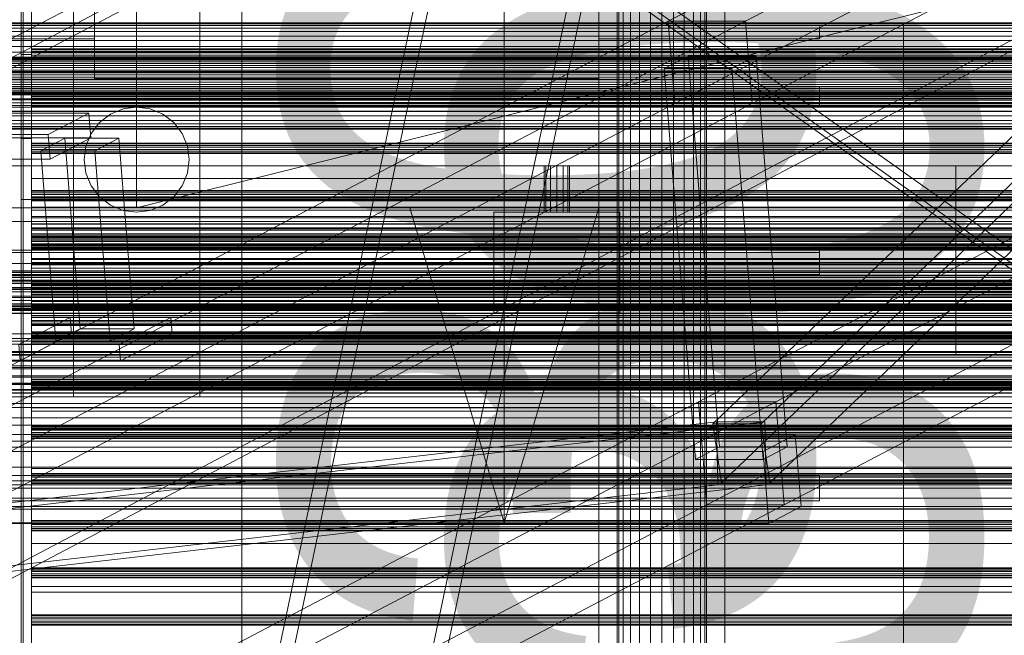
# Model space of a CAD drawing. Header units: millimetres. Extents: x -4738 to 65662, y -68080 to 6847.
# Tile 157 of 256: x -1256 to -787, y -34454 to -34160. Entities that reach past the tile are written whole.
import ezdxf

# ---------------------------------------------------------------- set-up
doc = ezdxf.new("R2010")
doc.units = ezdxf.units.MM
for name, color, linetype, lineweight in [('COTAS_O', 1, 'Continuous', 0), ('frontal_briquetadora', 7, 'Continuous', 0), ('frontal_C01', 7, 'Continuous', 0), ('frontal_C03', 7, 'Continuous', 0), ('frontal_C10', 7, 'Continuous', 0), ('frontal_dosificador', 7, 'Continuous', 0), ('frontal_mezcladora', 7, 'Continuous', 0), ('frontal_secador', 7, 'Continuous', 0), ('frontal_tolva', 7, 'Continuous', 0)]:
    doc.layers.add(name, color=color, linetype=linetype, lineweight=lineweight)
doc.dimstyles.new('R19_100', dxfattribs={"dimtxt": 250, "dimasz": 150, "dimexe": 150, "dimexo": 80, "dimgap": 100, "dimtad": 1, "dimtih": 1, "dimtoh": 1, "dimdsep": 46, "dimcen": 0.09, "dimadec": 0, "dimazin": 0, "dimtfac": 1, "dimtdec": 4, "dimtofl": 0, "dimtmove": 0, "dimatfit": 3, "dimfxl": 1, "dimtolj": 1, "dimtzin": 0, "dimarcsym": 0})

# ---------------------------------------------------------------- blocks, each defined once
blk = doc.blocks.new('DIM_R31_47')
at = {"layer": 'COTAS_O'}
for p, q in [((-1725, -31700), (-1025, -31700)), ((-1025, -31700), (-1070, -31850)), ((-1025, -34400), (-1025, -31700)), ((-1025, -31700), (-980, -31850)), ((-1025, -34400), (-1070, -34250)), ((-1025, -34400), (-980, -34250)), ((-1725, -34400), (-1025, -34400))]:
    blk.add_line(p, q, dxfattribs=at)
blk.add_text('2700 O', height=250, rotation=90, dxfattribs=at).set_placement((-1125, -33050))
blk = doc.blocks.new('DIM_R31_48')
at = {"layer": 'COTAS_O'}
for p, q in [((-1725, -33700), (-1575, -33655)), ((1725, -33700), (1575, -33655)), ((-1725, -34400), (-1725, -33700)), ((-1725, -33700), (1725, -33700)), ((-1725, -33700), (-1575, -33745)), ((1725, -33700), (1575, -33745)), ((1725, -34400), (1725, -33700))]:
    blk.add_line(p, q, dxfattribs=at)
blk.add_text('3450 O', height=250, dxfattribs=at).set_placement((0, -33600))
blk = doc.blocks.new('DIM_R31_53')
at = {"layer": 'COTAS_O'}
for p, q in [((-1480, -33670), (-780, -33670)), ((-780, -33670), (-825, -33820)), ((-780, -36000), (-780, -33670)), ((-780, -33670), (-735, -33820)), ((-780, -36000), (-825, -35850)), ((-780, -36000), (-735, -35850)), ((-1480, -36000), (-780, -36000))]:
    blk.add_line(p, q, dxfattribs=at)
blk.add_text('2330 O', height=250, rotation=90, dxfattribs=at).set_placement((-880, -34835))
blk = doc.blocks.new('DIM_R31_55')
at = {"layer": 'COTAS_O'}
for p, q in [((-1400, -33000), (-700, -33000)), ((-700, -33000), (-745, -33150)), ((-700, -36000), (-700, -33000)), ((-700, -33000), (-655, -33150)), ((-700, -36000), (-745, -35850)), ((-700, -36000), (-655, -35850)), ((-1400, -36000), (-700, -36000))]:
    blk.add_line(p, q, dxfattribs=at)
blk.add_text('3000 O', height=250, rotation=90, dxfattribs=at).set_placement((-800, -34500))

msp = doc.modelspace()

# ---------------------------------------------------------------- linework, layer by layer
at = {"layer": 'frontal_briquetadora'}
for p, q in [((-1220, -34083.4), (-1220, -34188.4)), ((-980, -34083.4), (-980, -34188.4)), ((-1220, -34164.709), (-1220, -34163.55)), ((-1220, -34166.797), (-1220, -34164.709)), ((-980, -34164.709), (-980, -34163.55)), ((-980, -34166.797), (-980, -34164.709)), ((-875, -34164.709), (-875, -34163.55)), ((-875, -34166.797), (-875, -34164.709)), ((-835, -34164.4), (-835, -34162.623)), ((-835, -34167.941), (-835, -34164.4)), ((-1220, -34169.4), (-1385, -34169.4)), ((-1385, -34169.484), (-1220, -34169.484)), ((-1220, -34169.4), (-1220, -34166.797)), ((-1220, -34169.412), (-1220, -34169.4)), ((-1220, -34169.424), (-1220, -34169.412)), ((-1220, -34169.436), (-1220, -34169.424)), ((-1220, -34169.448), (-1220, -34169.436)), ((-1220, -34169.46), (-1220, -34169.448)), ((-1220, -34169.472), (-1220, -34169.46)), ((-1220, -34169.484), (-1220, -34169.472)), ((-1220, -34170.167), (-1220, -34169.484)), ((-1220, -34171.534), (-1220, -34170.167)), ((-980, -34169.4), (-980, -34166.797)), ((-875, -34169.4), (-980, -34169.4)), ((-980, -34169.412), (-980, -34169.4)), ((-980, -34169.424), (-980, -34169.412)), ((-980, -34169.436), (-980, -34169.424)), ((-980, -34169.448), (-980, -34169.436)), ((-980, -34169.46), (-980, -34169.448)), ((-980, -34169.472), (-980, -34169.46)), ((-980, -34169.484), (-980, -34169.472)), ((-980, -34169.484), (-875, -34169.484)), ((-980, -34170.167), (-980, -34169.484)), ((-980, -34171.534), (-980, -34170.167)), ((-875, -34169.4), (-875, -34166.797)), ((-875, -34169.4), (-875, -34169.412)), ((-875, -34169.415), (-875, -34169.402)), ((-875, -34169.412), (-875, -34169.424)), ((-875, -34169.424), (-875, -34169.436)), ((-875, -34169.436), (-875, -34169.448)), ((-875, -34169.484), (-875, -34169.443)), ((-875, -34169.448), (-875, -34169.46)), ((-875, -34169.46), (-875, -34169.472)), ((-875, -34169.472), (-875, -34169.484)), ((-835, -34173.217), (-835, -34167.941)), ((-835, -34170.313), (-835, -34169.4)), ((-835, -34173.044), (-835, -34170.313)), ((-1220, -34173.58), (-1220, -34171.534)), ((-1220, -34176.3), (-1220, -34173.58)), ((-980, -34173.58), (-980, -34171.534)), ((-980, -34176.3), (-980, -34173.58)), ((-835, -34177.569), (-835, -34173.044)), ((-835, -34180.184), (-835, -34173.217)), ((-630, -34178.21), (-1405, -34178.21)), ((-1220, -34179.684), (-1220, -34176.3)), ((-1220, -34183.722), (-1220, -34179.684)), ((-980, -34179.684), (-980, -34176.3)), ((-980, -34183.722), (-980, -34179.684)), ((-835, -34183.851), (-835, -34177.569)), ((-835, -34188.788), (-835, -34180.184)), ((-1220, -34188.4), (-1220, -34183.722)), ((-980, -34188.4), (-980, -34183.722)), ((-835, -34191.835), (-835, -34183.851)), ((-1220, -34188.4), (-980, -34188.4)), ((-835, -34198.959), (-835, -34188.788)), ((-875, -34192.355), (-875, -34192.084)), ((-875, -34192.084), (-875, -34192.649)), ((-875, -34192.334), (-875, -34192.143)), ((-875, -34192.143), (-875, -34193.147)), ((-875, -34193.68), (-875, -34192.334)), ((-875, -34193.425), (-875, -34192.355)), ((-875, -34192.649), (-875, -34193.972)), ((-875, -34193.147), (-875, -34195.144)), ((-875, -34195.144), (-875, -34193.425)), ((-875, -34195.912), (-875, -34193.68)), ((-875, -34193.972), (-875, -34195.867)), ((-835, -34201.454), (-835, -34191.835)), ((-1385, -34195.144), (-875, -34195.144)), ((-875, -34198.071), (-1385, -34198.071)), ((-875, -34195.965), (-875, -34195.144)), ((-875, -34195.867), (-875, -34198.071)), ((-875, -34198.579), (-875, -34195.912)), ((-875, -34196.798), (-875, -34195.965)), ((-875, -34197.643), (-875, -34196.798)), ((-875, -34198.501), (-875, -34197.643)), ((-875, -34198.071), (-875, -34198.531)), ((-875, -34199.37), (-875, -34198.501)), ((-875, -34198.531), (-875, -34198.989)), ((-875, -34201.143), (-875, -34198.579)), ((-875, -34198.989), (-875, -34199.441)), ((-835, -34210.615), (-835, -34198.959)), ((-630, -34203.884), (-1405, -34203.884)), ((-1385, -34201.143), (-875, -34201.143)), ((-875, -34200.251), (-875, -34199.37)), ((-875, -34199.441), (-875, -34199.885)), ((-875, -34199.885), (-875, -34200.318)), ((-875, -34201.143), (-875, -34200.251)), ((-875, -34200.318), (-875, -34200.739)), ((-875, -34200.739), (-875, -34201.143)), ((-835, -34212.624), (-835, -34201.454)), ((-835, -34223.662), (-835, -34210.615)), ((-835, -34225.252), (-835, -34212.624)), ((-835, -34237.996), (-835, -34223.662)), ((-835, -34239.229), (-835, -34225.252)), ((-630, -34230.013), (-1405, -34230.013)), ((-810, -34230.013), (-1274, -34230.013)), ((-810, -34230.013), (-810, -34230)), ((-810, -34230), (-784, -34230)), ((-810, -34230), (-810, -34320)), ((-810, -34256.484), (-810, -34230.013)), ((-835, -34253.499), (-835, -34237.996)), ((-835, -34254.436), (-835, -34239.229)), ((-835, -34270.049), (-835, -34253.499)), ((-835, -34270.744), (-835, -34254.436)), ((-630, -34256.484), (-1405, -34256.484)), ((-810, -34256.484), (-1274, -34256.484)), ((-810, -34283.185), (-810, -34256.484)), ((-1385, -34271.246), (-875, -34271.246)), ((-875, -34270.567), (-875, -34270.413)), ((-875, -34270.413), (-875, -34270.797)), ((-875, -34270.802), (-875, -34270.422)), ((-875, -34270.422), (-875, -34271.246)), ((-875, -34271.246), (-875, -34270.567)), ((-875, -34270.797), (-875, -34271.687)), ((-875, -34272.31), (-875, -34270.802)), ((-875, -34272.71), (-875, -34271.246)), ((-875, -34271.687), (-875, -34273)), ((-875, -34274.643), (-875, -34272.31)), ((-875, -34274.181), (-875, -34272.71)), ((-875, -34273), (-875, -34274.62)), ((-875, -34275.659), (-875, -34274.181)), ((-835, -34287.512), (-835, -34270.049)), ((-835, -34288.012), (-835, -34270.744)), ((-875, -34276.4), (-1385, -34276.4)), ((-875, -34274.62), (-875, -34276.4)), ((-875, -34277.33), (-875, -34274.643)), ((-875, -34277.143), (-875, -34275.659)), ((-875, -34276.4), (-875, -34277.306)), ((-875, -34278.635), (-875, -34277.143)), ((-875, -34277.306), (-875, -34278.191)), ((-875, -34279.829), (-875, -34277.33)), ((-875, -34278.191), (-875, -34279.036)), ((-875, -34280.133), (-875, -34278.635)), ((-630, -34283.185), (-1405, -34283.185)), ((-1385, -34281.638), (-875, -34281.638)), ((-810, -34283.185), (-1274, -34283.185)), ((-875, -34279.036), (-875, -34279.82)), ((-875, -34279.82), (-875, -34280.525)), ((-875, -34281.638), (-875, -34279.829)), ((-875, -34281.638), (-875, -34280.133)), ((-875, -34280.525), (-875, -34281.136)), ((-875, -34281.136), (-875, -34281.638)), ((-810, -34310), (-810, -34283.185)), ((-835, -34305.746), (-835, -34287.512)), ((-835, -34306.094), (-835, -34288.012)), ((-835, -34324.606), (-835, -34305.746)), ((-835, -34324.836), (-835, -34306.094)), ((-590, -34310), (-1450, -34310)), ((-630, -34310), (-1405, -34310)), ((-810, -34310), (-1274, -34310)), ((-810, -34310), (-810, -34320)), ((-810, -34320), (-784, -34320)), ((-835, -34343.939), (-835, -34324.606)), ((-835, -34344.078), (-835, -34324.836)), ((-835, -34363.59), (-835, -34343.939)), ((-835, -34363.655), (-835, -34344.078)), ((-1450, -34345), (-590, -34345)), ((-620, -34345), (-1425, -34345)), ((-835, -34383.4), (-835, -34363.59)), ((-835, -34383.4), (-835, -34363.655)), ((-1385, -34377.401), (-875, -34377.401)), ((-875, -34378.257), (-875, -34377.401)), ((-875, -34377.968), (-875, -34377.401)), ((-875, -34377.401), (-875, -34377.535)), ((-875, -34377.535), (-875, -34377.968)), ((-875, -34379.631), (-875, -34377.968)), ((-875, -34377.968), (-875, -34378.679)), ((-875, -34379.114), (-875, -34378.257)), ((-875, -34378.679), (-875, -34379.631)), ((-875, -34379.971), (-875, -34379.114)), ((-875, -34382.053), (-875, -34379.631)), ((-875, -34379.631), (-875, -34380.775)), ((-875, -34380.829), (-875, -34379.971)), ((-875, -34380.775), (-875, -34382.053)), ((-875, -34381.686), (-875, -34380.829)), ((-875, -34382.543), (-875, -34381.686)), ((-875, -34383.4), (-1385, -34383.4)), ((-875, -34384.747), (-875, -34382.053)), ((-875, -34382.053), (-875, -34383.4)), ((-875, -34383.4), (-875, -34382.543)), ((-875, -34383.4), (-875, -34384.747)), ((-835, -34383.4), (-875, -34383.4)), ((-875, -34383.4), (-875, -34384.257)), ((-875, -34384.257), (-875, -34385.114)), ((-875, -34384.747), (-875, -34386.025)), ((-875, -34387.169), (-875, -34384.747)), ((-875, -34385.114), (-875, -34385.971)), ((-875, -34385.971), (-875, -34386.829)), ((-875, -34386.025), (-875, -34387.169)), ((-753, -34383.4), (-835, -34383.4)), ((-835, -34383.4), (-835, -34403.145)), ((-835, -34383.4), (-835, -34403.21)), ((-1385, -34389.399), (-875, -34389.399)), ((-875, -34386.829), (-875, -34387.686)), ((-875, -34387.169), (-875, -34388.121)), ((-875, -34388.832), (-875, -34387.169)), ((-875, -34387.686), (-875, -34388.543)), ((-875, -34388.121), (-875, -34388.832)), ((-875, -34388.543), (-875, -34389.399)), ((-875, -34388.832), (-875, -34389.265)), ((-875, -34389.399), (-875, -34388.832)), ((-875, -34389.265), (-875, -34389.399)), ((-835, -34403.145), (-835, -34422.722)), ((-835, -34403.21), (-835, -34422.861)), ((-835, -34422.722), (-835, -34441.964)), ((-835, -34422.861), (-835, -34442.194)), ((-835, -34441.964), (-835, -34460.706)), ((-835, -34442.194), (-835, -34461.054))]:
    msp.add_line(p, q, dxfattribs=at)
at = {"layer": 'frontal_C01'}
for p, q in [((-1450, -35975), (-1020, -33925.304)), ((-1443, -35975), (-1013, -33925.304)), ((-1377, -35975), (-947, -33925.304)), ((-1370, -35975), (-940, -33925.304))]:
    msp.add_line(p, q, dxfattribs=at)
at = {"layer": 'frontal_C03'}
for p, q in [((-1254, -34946.422), (-1254, -32331.232)), ((-1250, -32331.232), (-1250, -34946.422)), ((-1254, -32430.626), (-1254, -35045.817)), ((-1250, -35045.817), (-1250, -32430.626)), ((-1250, -34174.587), (-1250, -34174.271)), ((-1250, -34174.271), (-1250, -34175.381)), ((1250, -34174.271), (-1250, -34174.271)), ((-1250, -34176.145), (-1250, -34174.587)), ((1250, -34174.587), (-1250, -34174.587)), ((-1250, -34175.381), (-1250, -34177.268)), ((1250, -34175.381), (-1250, -34175.381)), ((-1250, -34178.033), (-1250, -34176.145)), ((-1250, -34176.145), (1250, -34176.145)), ((-1250, -34177.268), (-1250, -34178.827)), ((1250, -34177.268), (-1250, -34177.268)), ((-1250, -34179.143), (-1250, -34178.033)), ((1250, -34178.033), (-1250, -34178.033)), ((-1250, -34178.827), (-1250, -34179.143)), ((1250, -34178.827), (-1250, -34178.827)), ((1250, -34179.143), (-1250, -34179.143)), ((-1250, -34197.045), (-1250, -34196.728)), ((-1250, -34196.728), (-1250, -34197.839)), ((1250, -34196.728), (-1250, -34196.728)), ((-1250, -34198.603), (-1250, -34197.045)), ((1250, -34197.045), (-1250, -34197.045)), ((-1250, -34197.839), (-1250, -34199.726)), ((1250, -34197.839), (-1250, -34197.839)), ((-1250, -34200.49), (-1250, -34198.603)), ((-1250, -34198.603), (1250, -34198.603)), ((-1250, -34199.726), (-1250, -34201.284)), ((1250, -34199.726), (-1250, -34199.726)), ((-1250, -34201.601), (-1250, -34200.49)), ((1250, -34200.49), (-1250, -34200.49)), ((-1250, -34201.284), (-1250, -34201.601)), ((1250, -34201.284), (-1250, -34201.284)), ((1250, -34201.601), (-1250, -34201.601)), ((-1250, -34219.503), (-1250, -34219.186)), ((-1250, -34219.186), (-1250, -34220.297)), ((1250, -34219.186), (-1250, -34219.186)), ((-1250, -34221.061), (-1250, -34219.503)), ((1250, -34219.503), (-1250, -34219.503)), ((-1250, -34220.297), (-1250, -34222.184)), ((1250, -34220.297), (-1250, -34220.297)), ((-1250, -34222.948), (-1250, -34221.061)), ((-1250, -34221.061), (1250, -34221.061)), ((-1250, -34222.184), (-1250, -34223.742)), ((1250, -34222.184), (-1250, -34222.184)), ((-1250, -34224.058), (-1250, -34222.948)), ((1250, -34222.948), (-1250, -34222.948)), ((-1250, -34223.742), (-1250, -34224.058)), ((1250, -34223.742), (-1250, -34223.742)), ((1250, -34224.058), (-1250, -34224.058)), ((-1250, -34241.96), (-1250, -34241.644)), ((-1250, -34241.644), (-1250, -34242.754)), ((1250, -34241.644), (-1250, -34241.644)), ((-1250, -34243.518), (-1250, -34241.96)), ((1250, -34241.96), (-1250, -34241.96)), ((-1250, -34242.754), (-1250, -34244.641)), ((1250, -34242.754), (-1250, -34242.754)), ((-1250, -34245.405), (-1250, -34243.518)), ((-1250, -34243.518), (1250, -34243.518)), ((-1250, -34244.641), (-1250, -34246.199)), ((1250, -34244.641), (-1250, -34244.641)), ((-1250, -34246.516), (-1250, -34245.405)), ((1250, -34245.405), (-1250, -34245.405)), ((-1250, -34246.199), (-1250, -34246.516)), ((1250, -34246.199), (-1250, -34246.199)), ((1250, -34246.516), (-1250, -34246.516)), ((-1250, -34264.418), (-1250, -34264.101)), ((-1250, -34264.101), (-1250, -34265.212)), ((1250, -34264.101), (-1250, -34264.101)), ((-1250, -34265.976), (-1250, -34264.418)), ((1250, -34264.418), (-1250, -34264.418)), ((-1250, -34265.212), (-1250, -34267.099)), ((1250, -34265.212), (-1250, -34265.212)), ((-1250, -34269.213), (-1250, -34265.753)), ((-1250, -34265.753), (-1250, -34266.047)), ((1250, -34265.753), (-1250, -34265.753)), ((-1250, -34267.863), (-1250, -34265.976)), ((-1250, -34265.976), (1250, -34265.976)), ((-1250, -34266.047), (-1250, -34270.05)), ((1250, -34266.047), (-1250, -34266.047)), ((-1250, -34267.099), (-1250, -34268.657)), ((1250, -34267.099), (-1250, -34267.099)), ((-1250, -34268.974), (-1250, -34267.863)), ((1250, -34267.863), (-1250, -34267.863)), ((-1250, -34268.657), (-1250, -34268.974)), ((1250, -34268.657), (-1250, -34268.657)), ((1250, -34268.974), (-1250, -34268.974)), ((-1250, -34275.899), (-1250, -34269.213)), ((1250, -34269.213), (-1250, -34269.213)), ((-1579, -34270.165), (1579, -34270.165)), ((-1250, -34270.05), (-1250, -34277.153)), ((1250, -34270.05), (-1250, -34270.05)), ((-1250, -34284.794), (-1250, -34275.899)), ((1250, -34275.899), (-1250, -34275.899)), ((-1250, -34277.153), (-1250, -34286.273)), ((1250, -34277.153), (-1250, -34277.153)), ((1496, -34280.547), (-1496, -34280.547)), ((1496, -34280.664), (-1496, -34280.664)), ((1496, -34281.93), (-1496, -34281.93)), ((1496, -34282.265), (-1496, -34282.265)), ((1496, -34284.605), (-1496, -34284.605)), ((1496, -34285.106), (-1496, -34285.106)), ((-1496, -34288.163), (1496, -34288.163)), ((-1250, -34294.544), (-1250, -34284.794)), ((-1250, -34284.794), (1250, -34284.794)), ((-1250, -34286.273), (-1250, -34296.023)), ((1250, -34286.273), (-1250, -34286.273)), ((-1250, -34286.875), (-1250, -34286.559)), ((-1250, -34286.559), (-1250, -34287.669)), ((1250, -34286.559), (-1250, -34286.559)), ((-1250, -34288.434), (-1250, -34286.875)), ((1250, -34286.875), (-1250, -34286.875)), ((-1250, -34287.669), (-1250, -34289.556)), ((1250, -34287.669), (-1250, -34287.669)), ((1496, -34288.754), (-1496, -34288.754)), ((1496, -34292.063), (-1496, -34292.063)), ((1496, -34292.655), (-1496, -34292.655)), ((-1250, -34290.321), (-1250, -34288.434)), ((-1250, -34288.434), (1250, -34288.434)), ((-1250, -34289.556), (-1250, -34291.115)), ((1250, -34289.556), (-1250, -34289.556)), ((-1250, -34291.431), (-1250, -34290.321)), ((1250, -34290.321), (-1250, -34290.321)), ((-1250, -34291.115), (-1250, -34291.431)), ((1250, -34291.115), (-1250, -34291.115)), ((1250, -34291.431), (-1250, -34291.431)), ((1496, -34295.711), (-1496, -34295.711)), ((1496, -34296.213), (-1496, -34296.213)), ((-1250, -34303.665), (-1250, -34294.544)), ((1250, -34294.544), (-1250, -34294.544)), ((-1250, -34296.023), (-1250, -34304.919)), ((1250, -34296.023), (-1250, -34296.023)), ((-1250, -34301.139), (-1250, -34296.711)), ((-1250, -34296.711), (-1250, -34297.088)), ((1250, -34296.711), (-1250, -34296.711)), ((-1250, -34297.088), (-1250, -34302.211)), ((1250, -34297.088), (-1250, -34297.088)), ((1496, -34298.552), (-1496, -34298.552)), ((1496, -34298.887), (-1496, -34298.887)), ((1496, -34300.153), (-1496, -34300.153)), ((1496, -34300.271), (-1496, -34300.271)), ((-1250, -34309.698), (-1250, -34301.139)), ((1250, -34301.139), (-1250, -34301.139)), ((-1250, -34302.211), (-1250, -34311.302)), ((1250, -34302.211), (-1250, -34302.211)), ((-1250, -34310.767), (-1250, -34303.665)), ((1250, -34303.665), (-1250, -34303.665)), ((-1250, -34304.919), (-1250, -34311.605)), ((1250, -34304.919), (-1250, -34304.919)), ((-1250, -34309.333), (-1250, -34309.017)), ((-1250, -34309.017), (-1250, -34310.127)), ((1250, -34309.017), (-1250, -34309.017)), ((-1250, -34310.891), (-1250, -34309.333)), ((1250, -34309.333), (-1250, -34309.333)), ((-1250, -34321.084), (-1250, -34309.698)), ((1250, -34309.698), (-1250, -34309.698)), ((-1250, -34310.127), (-1250, -34312.014)), ((1250, -34310.127), (-1250, -34310.127)), ((-1250, -34314.77), (-1250, -34310.767)), ((1250, -34310.767), (-1250, -34310.767)), ((-1250, -34312.778), (-1250, -34310.891)), ((-1250, -34310.891), (1250, -34310.891)), ((-1250, -34311.302), (-1250, -34322.976)), ((1250, -34311.302), (-1250, -34311.302)), ((-1250, -34311.605), (-1250, -34315.064)), ((1250, -34311.605), (-1250, -34311.605)), ((-1579, -34312.165), (1579, -34312.165)), ((-1250, -34312.014), (-1250, -34313.572)), ((1250, -34312.014), (-1250, -34312.014)), ((-1250, -34313.889), (-1250, -34312.778)), ((1250, -34312.778), (-1250, -34312.778)), ((-1250, -34313.572), (-1250, -34313.889)), ((1250, -34313.572), (-1250, -34313.572)), ((1250, -34313.889), (-1250, -34313.889)), ((-1250, -34315.064), (-1250, -34314.77)), ((1250, -34314.77), (-1250, -34314.77)), ((1250, -34315.064), (-1250, -34315.064)), ((1496, -34318.408), (-1496, -34318.408)), ((1496, -34318.526), (-1496, -34318.526)), ((1496, -34319.792), (-1496, -34319.792)), ((1496, -34320.127), (-1496, -34320.127)), ((1496, -34322.466), (-1496, -34322.466)), ((1496, -34322.968), (-1496, -34322.968)), ((-1250, -34333.564), (-1250, -34321.084)), ((-1250, -34321.084), (1250, -34321.084)), ((-1250, -34322.976), (-1250, -34335.457)), ((1250, -34322.976), (-1250, -34322.976)), ((-1496, -34326.024), (1496, -34326.024)), ((1496, -34326.616), (-1496, -34326.616)), ((1496, -34329.924), (-1496, -34329.924)), ((1496, -34330.516), (-1496, -34330.516)), ((1496, -34333.573), (-1496, -34333.573)), ((1496, -34334.074), (-1496, -34334.074)), ((-1250, -34331.791), (-1250, -34331.474)), ((-1250, -34331.474), (-1250, -34332.585)), ((1250, -34331.474), (-1250, -34331.474)), ((-1250, -34333.349), (-1250, -34331.791)), ((1250, -34331.791), (-1250, -34331.791)), ((-1250, -34332.585), (-1250, -34334.472)), ((1250, -34332.585), (-1250, -34332.585)), ((-1250, -34335.236), (-1250, -34333.349)), ((-1250, -34333.349), (1250, -34333.349)), ((-1250, -34345.238), (-1250, -34333.564)), ((1250, -34333.564), (-1250, -34333.564)), ((-1250, -34334.472), (-1250, -34336.03)), ((1250, -34334.472), (-1250, -34334.472)), ((1496, -34336.414), (-1496, -34336.414)), ((1496, -34336.749), (-1496, -34336.749)), ((1496, -34338.015), (-1496, -34338.015)), ((1496, -34338.132), (-1496, -34338.132)), ((-1250, -34336.346), (-1250, -34335.236)), ((1250, -34335.236), (-1250, -34335.236)), ((-1250, -34335.457), (-1250, -34346.843)), ((1250, -34335.457), (-1250, -34335.457)), ((-1250, -34336.03), (-1250, -34336.346)), ((1250, -34336.03), (-1250, -34336.03)), ((1250, -34336.346), (-1250, -34336.346)), ((-1250, -34354.329), (-1250, -34345.238)), ((1250, -34345.238), (-1250, -34345.238)), ((-1250, -34346.843), (-1250, -34355.401)), ((1250, -34346.843), (-1250, -34346.843)), ((-1250, -34354.248), (-1250, -34353.932)), ((-1250, -34353.932), (-1250, -34355.042)), ((1250, -34353.932), (-1250, -34353.932)), ((-1250, -34355.806), (-1250, -34354.248)), ((1250, -34354.248), (-1250, -34354.248)), ((-1250, -34359.453), (-1250, -34354.329)), ((1250, -34354.329), (-1250, -34354.329)), ((-1250, -34355.042), (-1250, -34356.929)), ((1250, -34355.042), (-1250, -34355.042)), ((-1250, -34355.401), (-1250, -34359.829)), ((1250, -34355.401), (-1250, -34355.401)), ((-1250, -34357.694), (-1250, -34355.806)), ((-1250, -34355.806), (1250, -34355.806)), ((-1250, -34356.929), (-1250, -34358.488)), ((1250, -34356.929), (-1250, -34356.929)), ((-1250, -34358.804), (-1250, -34357.694)), ((1250, -34357.694), (-1250, -34357.694)), ((-1250, -34358.488), (-1250, -34358.804)), ((1250, -34358.488), (-1250, -34358.488)), ((1250, -34358.804), (-1250, -34358.804)), ((-1250, -34359.829), (-1250, -34359.453)), ((1250, -34359.453), (-1250, -34359.453)), ((1250, -34359.829), (-1250, -34359.829)), ((-1250, -34376.706), (-1250, -34376.389)), ((-1250, -34376.389), (-1250, -34377.5)), ((1250, -34376.389), (-1250, -34376.389)), ((-1250, -34378.264), (-1250, -34376.706)), ((1250, -34376.706), (-1250, -34376.706)), ((-1250, -34377.5), (-1250, -34379.387)), ((1250, -34377.5), (-1250, -34377.5)), ((-1250, -34380.151), (-1250, -34378.264)), ((-1250, -34378.264), (1250, -34378.264)), ((-1250, -34379.387), (-1250, -34380.945)), ((1250, -34379.387), (-1250, -34379.387)), ((-1250, -34381.262), (-1250, -34380.151)), ((1250, -34380.151), (-1250, -34380.151)), ((-1250, -34380.945), (-1250, -34381.262)), ((1250, -34380.945), (-1250, -34380.945)), ((1250, -34381.262), (-1250, -34381.262)), ((-1250, -34399.164), (-1250, -34398.847)), ((-1250, -34398.847), (-1250, -34399.958)), ((1250, -34398.847), (-1250, -34398.847)), ((-1250, -34400.722), (-1250, -34399.164)), ((1250, -34399.164), (-1250, -34399.164)), ((-1250, -34399.958), (-1250, -34401.845)), ((1250, -34399.958), (-1250, -34399.958)), ((-1250, -34402.609), (-1250, -34400.722)), ((-1250, -34400.722), (1250, -34400.722)), ((-1250, -34401.845), (-1250, -34403.403)), ((1250, -34401.845), (-1250, -34401.845)), ((-1250, -34403.719), (-1250, -34402.609)), ((1250, -34402.609), (-1250, -34402.609)), ((-1250, -34403.403), (-1250, -34403.719)), ((1250, -34403.403), (-1250, -34403.403)), ((1250, -34403.719), (-1250, -34403.719)), ((-1250, -34421.621), (-1250, -34421.305)), ((-1250, -34421.305), (-1250, -34422.415)), ((1250, -34421.305), (-1250, -34421.305)), ((-1250, -34423.179), (-1250, -34421.621)), ((1250, -34421.621), (-1250, -34421.621)), ((-1250, -34422.415), (-1250, -34424.302)), ((1250, -34422.415), (-1250, -34422.415)), ((-1250, -34425.066), (-1250, -34423.179)), ((-1250, -34423.179), (1250, -34423.179)), ((-1250, -34424.302), (-1250, -34425.86)), ((1250, -34424.302), (-1250, -34424.302)), ((-1250, -34426.177), (-1250, -34425.066)), ((1250, -34425.066), (-1250, -34425.066)), ((-1250, -34425.86), (-1250, -34426.177)), ((1250, -34425.86), (-1250, -34425.86)), ((1250, -34426.177), (-1250, -34426.177)), ((-1250, -34444.079), (-1250, -34443.762)), ((-1250, -34443.762), (-1250, -34444.873)), ((1250, -34443.762), (-1250, -34443.762)), ((-1250, -34445.637), (-1250, -34444.079)), ((1250, -34444.079), (-1250, -34444.079)), ((-1250, -34444.873), (-1250, -34446.76)), ((1250, -34444.873), (-1250, -34444.873)), ((-1250, -34447.524), (-1250, -34445.637)), ((-1250, -34445.637), (1250, -34445.637)), ((-1250, -34446.76), (-1250, -34448.318)), ((1250, -34446.76), (-1250, -34446.76)), ((-1250, -34448.635), (-1250, -34447.524)), ((1250, -34447.524), (-1250, -34447.524)), ((-1250, -34448.318), (-1250, -34448.635)), ((1250, -34448.318), (-1250, -34448.318)), ((1250, -34448.635), (-1250, -34448.635))]:
    msp.add_line(p, q, dxfattribs=at)
at = {"layer": 'frontal_C10'}
for p, q in [((-4449.639, -35862.156), (-440.917, -33746.29)), ((19.331, -33746.29), (-3989.39, -35862.156)), ((-440.523, -33751.187), (-4449.244, -35867.053)), ((-3988.995, -35867.053), (19.726, -33751.187)), ((-487.638, -33920.495), (-947.018, -34161.068)), ((-910.198, -34161.068), (-450.818, -33920.495)), ((-481.226, -33926.045), (-925.722, -34352.76)), ((-902.71, -34352.76), (-458.214, -33926.045)), ((-921.605, -34380.849), (-477.109, -33954.133)), ((-898.592, -34380.849), (-454.097, -33954.133)), ((-943.884, -34200.256), (-484.505, -33959.683)), ((-907.064, -34200.256), (-447.685, -33959.683)), ((-473.146, -34101.739), (-932.526, -34342.312)), ((-895.706, -34342.312), (-436.326, -34101.739)), ((-1683.416, -34391.297), (-1224.037, -34150.724)), ((-928.609, -34391.297), (-469.229, -34150.724)), ((-891.789, -34391.297), (-432.409, -34150.724)), ((-947.018, -34161.068), (-1406.397, -34401.641)), ((-1369.577, -34401.641), (-910.198, -34161.068)), ((-947.018, -34161.068), (-910.198, -34161.068)), ((-943.884, -34200.256), (-947.018, -34161.068)), ((-910.198, -34161.068), (-907.064, -34200.256)), ((-705.328, -34164.465), (-1278.154, -34164.465)), ((-702.88, -34162.299), (-1275.705, -34162.299)), ((-700.295, -34161.829), (-1273.121, -34161.829)), ((-697.751, -34163.087), (-1270.577, -34163.087)), ((-695.421, -34165.987), (-1268.247, -34165.987)), ((-707.475, -34168.179), (-1280.3, -34168.179)), ((-693.464, -34170.331), (-1266.289, -34170.331)), ((-709.172, -34173.188), (-1281.998, -34173.188)), ((-584.617, -34180.45), (-1394.655, -34180.45)), ((-583.856, -34179.134), (-1393.894, -34179.134)), ((-582.989, -34178.366), (-1393.026, -34178.366)), ((-582.073, -34178.2), (-1392.111, -34178.2)), ((-581.172, -34178.645), (-1391.209, -34178.645)), ((-580.346, -34179.673), (-1390.384, -34179.673)), ((-710.305, -34179.151), (-1283.131, -34179.151)), ((-692.013, -34175.824), (-1264.838, -34175.824)), ((-937.408, -34177.655), (-948.892, -34183.669)), ((-905.19, -34177.655), (-937.408, -34177.655)), ((-937.408, -34177.655), (-922.524, -34363.797)), ((-916.675, -34183.669), (-905.19, -34177.655)), ((-890.306, -34363.797), (-905.19, -34177.655)), ((-585.62, -34184.337), (-1395.658, -34184.337)), ((-585.218, -34182.225), (-1395.256, -34182.225)), ((-579.652, -34181.212), (-1389.69, -34181.212)), ((-579.138, -34183.159), (-1389.176, -34183.159)), ((-1263.992, -34182.091), (-691.166, -34182.091)), ((-948.892, -34183.669), (-916.675, -34183.669)), ((-934.008, -34369.812), (-948.892, -34183.669)), ((-901.791, -34369.812), (-916.675, -34183.669)), ((-585.794, -34186.644), (-1395.832, -34186.644)), ((-585.729, -34188.988), (-1395.767, -34188.988)), ((-1388.876, -34185.379), (-578.838, -34185.379)), ((-578.773, -34187.723), (-1388.811, -34187.723)), ((-710.797, -34185.662), (-1283.622, -34185.662)), ((-690.983, -34188.705), (-1263.808, -34188.705)), ((-585.429, -34191.208), (-1395.467, -34191.208)), ((-584.915, -34193.155), (-1394.953, -34193.155)), ((-579.95, -34193.917), (-1389.988, -34193.917)), ((-579.349, -34192.142), (-1389.387, -34192.142)), ((-578.947, -34190.03), (-1388.985, -34190.03)), ((-710.613, -34192.276), (-1283.439, -34192.276)), ((-584.221, -34194.694), (-1394.259, -34194.694)), ((-583.396, -34195.722), (-1393.433, -34195.722)), ((-582.494, -34196.167), (-1392.532, -34196.167)), ((-581.579, -34196.001), (-1391.616, -34196.001)), ((-580.711, -34195.233), (-1390.749, -34195.233)), ((-709.767, -34198.543), (-1282.592, -34198.543)), ((-691.474, -34195.216), (-1264.3, -34195.216)), ((-1403.264, -34440.829), (-943.884, -34200.256)), ((-1366.444, -34440.829), (-907.064, -34200.256)), ((-692.607, -34201.179), (-1265.433, -34201.179)), ((-907.064, -34200.256), (-943.884, -34200.256)), ((-1222.701, -34204.861), (-2005.124, -34204.861)), ((-708.316, -34204.036), (-1281.141, -34204.036)), ((-706.358, -34208.38), (-1279.184, -34208.38)), ((-694.305, -34206.188), (-1267.13, -34206.188)), ((-1242.148, -34215.045), (-1222.701, -34204.861)), ((-1221.761, -34216.617), (-1222.701, -34204.861)), ((-704.028, -34211.28), (-1276.854, -34211.28)), ((-701.484, -34212.538), (-1274.31, -34212.538)), ((-698.9, -34212.068), (-1271.725, -34212.068)), ((-696.451, -34209.902), (-1269.277, -34209.902)), ((-2024.571, -34215.045), (-1242.148, -34215.045)), ((-2004.184, -34216.617), (-1221.761, -34216.617)), ((-1234.184, -34216.743), (-1245.668, -34222.757)), ((-1242.148, -34215.045), (-1241.208, -34226.801)), ((-1221.761, -34216.617), (-1241.208, -34226.801)), ((-1208.41, -34216.743), (-1234.184, -34216.743)), ((-1234.184, -34216.743), (-1226.928, -34307.484)), ((-1219.894, -34222.757), (-1208.41, -34216.743)), ((-1201.154, -34307.484), (-1208.41, -34216.743)), ((-1241.208, -34226.801), (-2023.631, -34226.801)), ((-1245.668, -34222.757), (-1219.894, -34222.757)), ((-1238.412, -34313.499), (-1245.668, -34222.757)), ((-1219.894, -34222.757), (-1212.638, -34313.499)), ((-1231.623, -34302.117), (-1256.123, -34314.947)), ((-1183.757, -34302.117), (-1231.623, -34302.117)), ((-1231.623, -34302.117), (-1230.996, -34309.954)), ((-1208.257, -34314.947), (-1183.757, -34302.117)), ((-1183.13, -34309.954), (-1183.757, -34302.117)), ((-1255.496, -34322.785), (-1230.996, -34309.954)), ((-1238.412, -34313.499), (-1226.928, -34307.484)), ((-1230.996, -34309.954), (-1183.13, -34309.954)), ((-1226.928, -34307.484), (-1201.154, -34307.484)), ((-1201.154, -34307.484), (-1212.638, -34313.499)), ((-1183.13, -34309.954), (-1207.63, -34322.785)), ((-1256.123, -34314.947), (-1208.257, -34314.947)), ((-1255.496, -34322.785), (-1256.123, -34314.947)), ((-1212.638, -34313.499), (-1238.412, -34313.499)), ((-1208.257, -34314.947), (-1207.63, -34322.785)), ((-1207.63, -34322.785), (-1255.496, -34322.785)), ((-932.526, -34342.312), (-1391.905, -34582.885)), ((-1355.085, -34582.885), (-895.706, -34342.312)), ((-932.526, -34342.312), (-895.706, -34342.312)), ((-928.609, -34391.297), (-932.526, -34342.312)), ((-895.706, -34342.312), (-891.789, -34391.297)), ((-923.926, -34351.82), (-1398.189, -34406.25)), ((-1375.177, -34406.25), (-900.914, -34351.82)), ((-925.722, -34352.76), (-921.605, -34380.849)), ((-902.71, -34352.76), (-925.722, -34352.76)), ((-923.926, -34351.82), (-900.914, -34351.82)), ((-923.401, -34381.789), (-923.926, -34351.82)), ((-898.592, -34380.849), (-902.71, -34352.76)), ((-900.914, -34351.82), (-900.388, -34381.789)), ((-886.483, -34357.896), (-1714.93, -34357.896)), ((-901.795, -34365.915), (-886.483, -34357.896)), ((-883.741, -34392.186), (-886.483, -34357.896)), ((-1730.243, -34365.915), (-901.795, -34365.915)), ((-934.008, -34369.812), (-922.524, -34363.797)), ((-922.524, -34363.797), (-890.306, -34363.797)), ((-901.795, -34365.915), (-899.053, -34400.205)), ((-890.306, -34363.797), (-901.791, -34369.812)), ((-901.791, -34369.812), (-934.008, -34369.812)), ((-1397.664, -34436.219), (-923.401, -34381.789)), ((-1374.652, -34436.219), (-900.388, -34381.789)), ((-900.388, -34381.789), (-923.401, -34381.789)), ((-921.605, -34380.849), (-898.592, -34380.849)), ((-1387.988, -34631.87), (-928.609, -34391.297)), ((-1351.168, -34631.87), (-891.789, -34391.297)), ((-891.789, -34391.297), (-928.609, -34391.297)), ((-1712.188, -34392.186), (-883.741, -34392.186)), ((-883.741, -34392.186), (-899.053, -34400.205)), ((-899.053, -34400.205), (-1727.501, -34400.205))]:
    msp.add_line(p, q, dxfattribs=at)
at = {"layer": 'frontal_dosificador'}
for p, q in [((-1250, -35988), (-1250, -33900)), ((-1150, -35988), (-1150, -33900)), ((-1230, -34340), (-1230, -34000)), ((-1200, -34250), (-200, -34000)), ((-1200, -34000), (-1200, -34250)), ((-1170, -34340), (-1170, -34000)), ((-210, -34185), (-1790, -34185)), ((-300, -34200), (-1700, -34200)), ((-300, -34202), (-1700, -34202)), ((-1206.47, -34202.852), (-1212.5, -34205.349)), ((-1200, -34202), (-1206.47, -34202.852)), ((-1193.53, -34202.852), (-1200, -34202)), ((-1187.5, -34205.349), (-1193.53, -34202.852)), ((-1212.5, -34205.349), (-1217.678, -34209.322)), ((-1182.322, -34209.322), (-1187.5, -34205.349)), ((-1217.678, -34209.322), (-1221.651, -34214.5)), ((-1178.349, -34214.5), (-1182.322, -34209.322)), ((-1221.651, -34214.5), (-1224.148, -34220.53)), ((-1175.852, -34220.53), (-1178.349, -34214.5)), ((-1224.148, -34220.53), (-1225, -34227)), ((-1175, -34227), (-1175.852, -34220.53)), ((-1225, -34227), (-1224.148, -34233.47)), ((-1175.852, -34233.47), (-1175, -34227)), ((-1005.196, -34230), (-1006, -34230)), ((-1006, -34252), (-1006, -34230)), ((-1003, -34230), (-1005.196, -34230)), ((-1005.196, -34252), (-1005.196, -34230)), ((-1000, -34230), (-1003, -34230)), ((-1003, -34252), (-1003, -34230)), ((-1000, -34230), (-997, -34230)), ((-1000, -34230), (-1000, -34252)), ((-997, -34230), (-994.804, -34230)), ((-997, -34252), (-997, -34230)), ((-994.804, -34230), (-994, -34230)), ((-994.804, -34252), (-994.804, -34230)), ((-994, -34252), (-994, -34230)), ((-1224.148, -34233.47), (-1221.651, -34239.5)), ((-1178.349, -34239.5), (-1175.852, -34233.47)), ((-1221.651, -34239.5), (-1217.678, -34244.678)), ((-1182.322, -34244.678), (-1178.349, -34239.5)), ((-1217.678, -34244.678), (-1212.5, -34248.651)), ((-1187.5, -34248.651), (-1182.322, -34244.678)), ((-210, -34250), (-1790, -34250)), ((-1212.5, -34248.651), (-1206.47, -34251.148)), ((-1193.53, -34251.148), (-1187.5, -34248.651)), ((-1206.47, -34251.148), (-1200, -34252)), ((-1200, -34252), (-1193.53, -34251.148)), ((-970, -34252), (-1030, -34252)), ((-1030, -34300), (-1030, -34252)), ((-1005.196, -34252), (-1006, -34252)), ((-1003, -34252), (-1005.196, -34252)), ((-1000, -34252), (-1003, -34252)), ((-997, -34252), (-1000, -34252)), ((-997, -34252), (-994.804, -34252)), ((-994.804, -34252), (-994, -34252)), ((-970, -34300), (-970, -34252)), ((-500, -34280), (-1770, -34280)), ((-970, -34300), (-1030, -34300)), ((-500, -34340), (-1850, -34340)), ((-500, -34340), (-1770, -34340)), ((-1170, -34340), (-1230, -34340)), ((-500, -34380), (-1850, -34380))]:
    msp.add_line(p, q, dxfattribs=at)
at = {"layer": 'frontal_mezcladora'}
for p, q in [((-980, -35980), (-980, -33390)), ((-920, -35980), (-920, -33390)), ((-971.2, -34900), (-971.2, -33450)), ((-970.478, -34900), (-970.478, -33450)), ((-968.36, -34900), (-968.36, -33450)), ((-964.991, -34900), (-964.991, -33450)), ((-960.6, -34900), (-960.6, -33450)), ((-955.487, -34900), (-955.487, -33450)), ((-950, -33450), (-950, -34900)), ((-944.513, -34900), (-944.513, -33450)), ((-939.4, -34900), (-939.4, -33450)), ((-935.009, -34900), (-935.009, -33450)), ((-931.64, -34900), (-931.64, -33450)), ((-929.522, -34900), (-929.522, -33450)), ((-928.8, -34900), (-928.8, -33450))]:
    msp.add_line(p, q, dxfattribs=at)
at = {"layer": 'frontal_secador'}
for p, q in [((-1255, -34177), (-1255, -33937)), ((-1250, -33937), (-1250, -34177)), ((-1250, -33996), (-1250, -34236)), ((-1250, -34002), (-1250, -34242)), ((-1255, -34006), (-1255, -34246)), ((-1250, -34246), (-1250, -34006)), ((-1255, -34246), (-1255, -34177)), ((-1255, -34177), (-1250, -34177)), ((-1250, -34177), (-1250, -34246)), ((-1255, -34457), (-1255, -34217)), ((-1255, -34217), (-1255, -34286)), ((-1255, -34217), (-1250, -34217)), ((-1250, -34217), (-1250, -34457)), ((-1250, -34286), (-1250, -34217)), ((-1250, -34236), (1250, -34236)), ((-1250, -34236), (-1250, -34242)), ((-1255, -34246), (-1250, -34246)), ((-1250, -34242), (1250, -34242)), ((-1250, -34242), (-1250, -34246)), ((-1250, -34242), (-1250, -34246.659)), ((-1250, -34245), (-1250, -34242)), ((-1250, -34249.659), (-1250, -34245)), ((-1250, -34245), (1250, -34245)), ((1250, -34246), (-1250, -34246)), ((-1250, -34246.659), (1250, -34246.659)), ((-1250, -34246.659), (-1250, -34249.659)), ((-1250, -34246.659), (-1250, -34251)), ((1250, -34249.659), (-1250, -34249.659)), ((-1250, -34254), (-1250, -34249.659)), ((-1250, -34251), (1250, -34251)), ((-1250, -34251), (-1250, -34254)), ((-1250, -34251), (-1250, -34254.728)), ((1250, -34254), (-1250, -34254)), ((-1250, -34257.728), (-1250, -34254)), ((-1250, -34254.728), (1250, -34254.728)), ((-1250, -34254.728), (-1250, -34257.728)), ((-1250, -34254.728), (-1250, -34257.588)), ((-1250, -34257.588), (1250, -34257.588)), ((-1250, -34257.588), (-1250, -34260.588)), ((-1250, -34257.588), (-1250, -34259.387)), ((-1250, -34259.918), (-1250, -34257.611)), ((1250, -34257.611), (-1250, -34257.611)), ((1250, -34257.728), (-1250, -34257.728)), ((-1250, -34260.588), (-1250, -34257.728)), ((-1250, -34259.387), (1250, -34259.387)), ((-1250, -34259.387), (-1250, -34262.387)), ((-1250, -34259.387), (-1250, -34260)), ((-1250, -34263.65), (-1250, -34259.918)), ((1250, -34259.918), (-1250, -34259.918)), ((-1250, -34260), (1250, -34260)), ((-1250, -34260), (-1250, -34263)), ((1250, -34260.588), (-1250, -34260.588)), ((-1250, -34262.387), (-1250, -34260.588)), ((1250, -34262.387), (-1250, -34262.387)), ((-1250, -34263), (-1250, -34262.387)), ((1250, -34263), (-1250, -34263)), ((-1250, -34263.65), (-1250, -34267.382)), ((-1250, -34263.65), (1250, -34263.65)), ((-1250, -34264), (-1250, -34276)), ((1250, -34264), (-1250, -34264)), ((-1250, -34268), (-1250, -34264)), ((-1250, -34267.382), (-1250, -34269.689)), ((1250, -34267.382), (-1250, -34267.382)), ((-1250, -34280), (-1250, -34268)), ((-1250, -34268), (1250, -34268)), ((1250, -34269.689), (-1250, -34269.689)), ((-1250, -34276.709), (-1250, -34274)), ((1250, -34274), (-1250, -34274)), ((-1250, -34274.545), (-1250, -34274)), ((-1250, -34276.144), (-1250, -34274.545)), ((1250, -34274.545), (-1250, -34274.545)), ((-1250, -34276), (-1250, -34516)), ((1250, -34276), (-1250, -34276)), ((-1250, -34282), (-1250, -34276)), ((-1250, -34276), (-1250, -34280)), ((-1250, -34278.686), (-1250, -34276.144)), ((1250, -34276.144), (-1250, -34276.144)), ((-1250, -34284.651), (-1250, -34276.709)), ((1250, -34276.709), (-1250, -34276.709)), ((-1250, -34282), (-1250, -34278.686)), ((1250, -34278.686), (-1250, -34278.686)), ((1320, -34282), (-1320, -34282)), ((1320, -34282.273), (-1320, -34282.273)), ((1320, -34283.072), (-1320, -34283.072)), ((1250, -34280), (-1250, -34280)), ((-1250, -34285.859), (-1250, -34282)), ((1250, -34282), (-1250, -34282)), ((-1250, -34282), (-1250, -34522)), ((-1250, -34286), (-1250, -34282)), ((1320, -34284.343), (-1320, -34284.343)), ((1320, -34286), (-1320, -34286)), ((1320, -34287.929), (-1320, -34287.929)), ((-1255, -34286), (-1255, -34526)), ((-1250, -34286), (-1255, -34286)), ((-1250, -34297.285), (-1250, -34284.651)), ((1250, -34284.651), (-1250, -34284.651)), ((-1250, -34290), (-1250, -34285.859)), ((1250, -34285.859), (-1250, -34285.859)), ((-1250, -34526), (-1250, -34286)), ((-1250, -34286), (1250, -34286)), ((-1320, -34290), (1320, -34290)), ((1320, -34292.071), (-1320, -34292.071)), ((-1250, -34290), (-1250, -34294.141)), ((-1250, -34290), (1250, -34290)), ((1320, -34294), (-1320, -34294)), ((1320, -34295.657), (-1320, -34295.657)), ((1320, -34296.928), (-1320, -34296.928)), ((-1250, -34294.141), (-1250, -34298)), ((1250, -34294.141), (-1250, -34294.141)), ((-1250, -34313.75), (-1250, -34297.285)), ((1250, -34297.285), (-1250, -34297.285)), ((1320, -34297.727), (-1320, -34297.727)), ((1320, -34298), (-1320, -34298)), ((-1250, -34298), (-1250, -34301.314)), ((1250, -34298), (-1250, -34298)), ((-1250, -34301.314), (-1250, -34303.856)), ((1250, -34301.314), (-1250, -34301.314)), ((-1250, -34303.856), (-1250, -34305.455)), ((1250, -34303.856), (-1250, -34303.856)), ((-1250, -34305.455), (-1250, -34306)), ((1250, -34305.455), (-1250, -34305.455)), ((1250, -34306), (-1250, -34306)), ((1360, -34313.5), (-1360, -34313.5)), ((1360, -34314.863), (-1360, -34314.863)), ((-1250, -34332.924), (-1250, -34313.75)), ((1250, -34313.75), (-1250, -34313.75)), ((1360, -34318.859), (-1360, -34318.859)), ((1360, -34325.216), (-1360, -34325.216)), ((1360, -34333.5), (-1360, -34333.5)), ((-1250, -34353.5), (-1250, -34332.924)), ((1250, -34332.924), (-1250, -34332.924)), ((1360, -34343.147), (-1360, -34343.147)), ((-1360, -34353.5), (1360, -34353.5)), ((-1250, -34353.5), (-1250, -34374.076)), ((-1250, -34353.5), (1250, -34353.5)), ((1360, -34363.853), (-1360, -34363.853)), ((1360, -34373.5), (-1360, -34373.5)), ((-1250, -34374.076), (-1250, -34393.25)), ((1250, -34374.076), (-1250, -34374.076)), ((1360, -34381.784), (-1360, -34381.784)), ((1360, -34388.141), (-1360, -34388.141)), ((1360, -34392.137), (-1360, -34392.137)), ((1360, -34393.5), (-1360, -34393.5)), ((-1250, -34393.25), (-1250, -34409.715)), ((1250, -34393.25), (-1250, -34393.25)), ((-1250, -34409.715), (-1250, -34422.349)), ((1250, -34409.715), (-1250, -34409.715)), ((-1250, -34422.349), (-1250, -34430.291)), ((1250, -34422.349), (-1250, -34422.349)), ((-1250, -34430.291), (-1250, -34433)), ((1250, -34430.291), (-1250, -34430.291)), ((1250, -34433), (-1250, -34433))]:
    msp.add_line(p, q, dxfattribs=at)
at = {"layer": 'frontal_tolva'}
for p, q in [((-600, -34400), (-1725, -33600)), ((-604.636, -34406.52), (-1729.636, -33606.52)), ((-1725, -33606.849), (-600, -34406.849)), ((-1821.5, -34350), (1821.5, -34350)), ((-1821.5, -34361), (1821.5, -34361))]:
    msp.add_line(p, q, dxfattribs=at)

# ---------------------------------------------------------------- dimensions: what is measured, and where the dimension line sits
at = {"layer": 'COTAS_O'}
for p1, p2, distance, picture, middle in [((-1725, -34400), (-1725, -31700), -700, 'DIM_R31_47', (-1025, -33050)), ((-1400, -36000), (-1400, -33000), -700, 'DIM_R31_55', (-700, -34500)), ((-1725, -34400), (1725, -34400), 700, 'DIM_R31_48', (0, -33700)), ((-1480, -36000), (-1480, -33670), -700, 'DIM_R31_53', (-780, -34835))]:
    dim = msp.add_aligned_dim(p1=p1, p2=p2, distance=distance, text='<> O', dimstyle='R19_100', dxfattribs=at)
    dim.commit()
    dim.dimension.update_dxf_attribs({"geometry": picture, "text_midpoint": middle})

doc.saveas('drawing.dxf')
